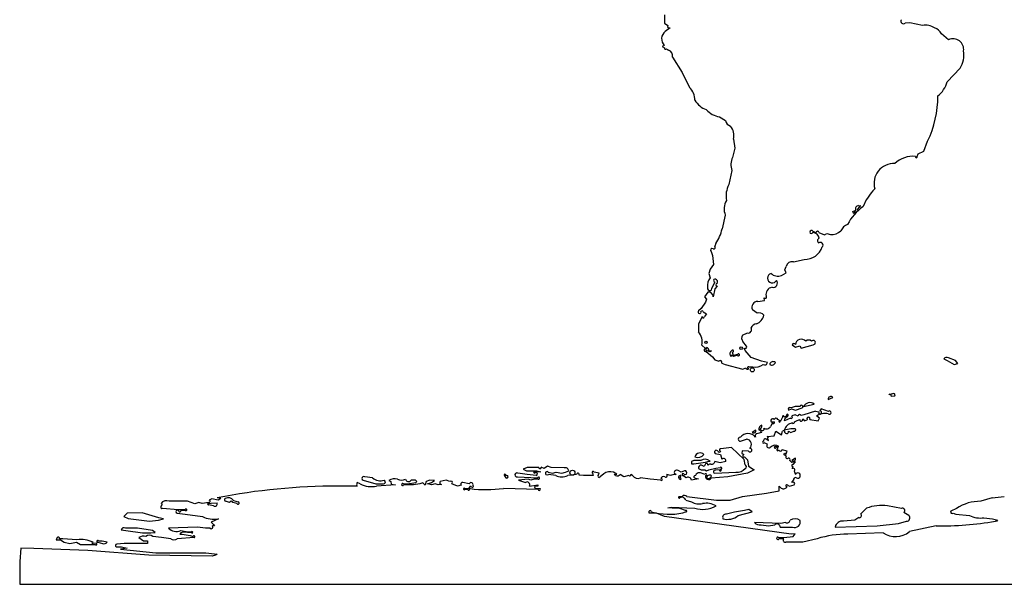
# Model space of a CAD drawing. Extents: x 0 to 10, y 0 to 4.8.
# Tile 1 of 11: x 0 to 4.2, y 0 to 2.4. Entities that reach past the tile are written whole.
import ezdxf

# ---------------------------------------------------------------- set-up
doc = ezdxf.new("R2010")
doc.units = 0

msp = doc.modelspace()

# ---------------------------------------------------------------- linework, layer by layer
at = {"layer": 'Default', "color": 7, "linetype": 'CONTINUOUS'}
for p, q in [((2.757427, 2.433523), (2.757519, 2.397482)), ((2.757519, 2.397482), (2.770887, 2.387665)), ((2.782151, 2.377725), (2.760803, 2.362663)), ((3.807453, 2.399766), (3.787602, 2.397634)), ((3.861745, 2.3875), (3.807453, 2.399766)), ((3.973393, 2.327149), (3.942958, 2.352288)), ((2.75654, 2.302143), (2.747281, 2.297809)), ((2.747281, 2.297809), (2.757427, 2.292562)), ((2.765497, 2.287832), (2.774327, 2.282682)), ((2.792193, 2.253119), (2.832755, 2.18707)), ((3.967139, 2.146488), (4.022394, 2.205545)), ((2.832755, 2.18707), (2.864826, 2.122465)), ((2.992924, 1.997515), (3.017719, 1.98129)), ((3.0525, 1.902129), (3.057654, 1.862704)), ((3.057654, 1.862704), (3.047704, 1.82384)), ((3.8677, 1.850546), (3.883606, 1.892728)), ((3.838392, 1.82774), (3.842424, 1.838544)), ((3.842424, 1.838544), (3.8677, 1.850546)), ((3.046086, 1.767695), (3.0325, 1.707303)), ((3.59226, 1.611604), (3.583319, 1.602741)), ((3.587768, 1.6175), (3.597999, 1.616349)), ((3.597999, 1.616349), (3.59226, 1.611604)), ((3.0175, 1.576813), (3.003514, 1.517734)), ((3.562805, 1.592706), (3.57568, 1.597369)), ((3.5675, 1.5825), (3.562805, 1.592706)), ((3.572365, 1.592301), (3.5675, 1.5825)), ((3.392306, 1.50787), (3.407039, 1.502235)), ((3.417521, 1.50248), (3.442172, 1.49249)), ((3.442172, 1.49249), (3.452688, 1.497645)), ((3.452688, 1.497645), (3.467315, 1.493983)), ((2.977212, 1.455107), (2.972405, 1.4437)), ((2.9575, 1.421225), (2.9625, 1.403966)), ((2.9625, 1.403966), (2.967661, 1.365816)), ((2.967661, 1.365816), (2.952244, 1.344859)), ((3.272672, 1.342378), (3.277365, 1.357329)), ((3.308872, 1.3775), (3.3554, 1.3875)), ((2.952244, 1.344859), (2.947501, 1.327501)), ((2.947501, 1.327501), (2.95286, 1.309135)), ((3.257664, 1.319124), (3.277744, 1.330231)), ((3.277744, 1.330231), (3.272672, 1.342378)), ((2.960301, 1.26244), (2.972802, 1.290221)), ((2.98218, 1.27268), (2.972147, 1.261591)), ((2.943305, 1.24784), (2.928983, 1.227685)), ((2.928983, 1.227685), (2.937432, 1.217559)), ((2.972147, 1.261591), (2.966246, 1.226981)), ((3.185979, 1.212134), (3.18391, 1.222869)), ((2.9325, 1.203726), (2.913709, 1.177404)), ((2.937432, 1.217559), (2.9325, 1.203726)), ((3.156327, 1.2075), (3.185979, 1.212134)), ((2.913709, 1.177404), (2.9025, 1.166805)), ((2.918776, 1.142605), (2.9025, 1.109662)), ((2.922472, 1.16253), (2.937678, 1.154298)), ((2.937678, 1.154298), (2.927807, 1.142676)), ((3.153356, 1.157153), (3.133641, 1.172275)), ((2.9025, 1.109662), (2.903235, 1.07717)), ((3.090462, 1.062712), (3.113096, 1.072802)), ((2.917342, 1.020838), (2.932988, 1.0064)), ((3.107869, 1.016079), (3.09287, 1.036113)), ((3.303939, 1.022309), (3.318132, 1.0125)), ((3.318132, 1.0125), (3.336133, 1.017617)), ((3.336133, 1.017617), (3.3425, 1.0075)), ((3.3425, 1.0075), (3.393989, 1.022366)), ((2.935664, 0.997317), (2.937159, 1.010603)), ((2.9525, 0.9925), (2.935664, 0.997317)), ((2.935808, 0.992857), (2.962468, 0.96984)), ((2.947247, 0.997922), (2.958073, 0.995887)), ((2.958073, 0.995887), (2.9525, 0.9925)), ((2.962468, 0.96984), (2.972511, 0.9575)), ((3.044281, 0.978091), (3.0425, 0.9725)), ((3.052383, 0.972499), (3.044281, 0.978091)), ((3.047145, 0.990784), (3.051725, 0.977455)), ((3.051725, 0.977455), (3.070516, 0.9825)), ((3.069223, 0.9775), (3.052383, 0.972499)), ((3.102583, 0.997431), (3.098765, 1.00787)), ((3.128369, 0.967152), (3.102583, 0.997431)), ((2.972511, 0.9575), (2.990468, 0.952289)), ((3.002166, 0.943259), (3.01728, 0.938006)), ((3.01728, 0.938006), (3.0925, 0.9175)), ((3.118114, 0.9275), (3.135391, 0.9275)), ((3.172736, 0.951514), (3.128369, 0.967152)), ((3.198052, 0.946043), (3.172736, 0.951514)), ((3.95245, 0.962555), (3.967472, 0.954858)), ((3.967472, 0.954858), (3.9975, 0.9375)), ((4.002418, 0.954584), (3.972675, 0.965948)), ((3.9975, 0.9375), (4.012382, 0.942408)), ((4.012382, 0.942408), (4.002418, 0.954584)), ((3.0925, 0.9175), (3.105727, 0.922851)), ((3.733741, 0.8125), (3.717372, 0.807656)), ((3.7275, 0.8025), (3.742854, 0.804241)), ((3.3525, 0.7575), (3.397973, 0.768532)), ((3.4575, 0.7875), (3.477816, 0.79698)), ((3.282429, 0.717437), (3.26862, 0.712008)), ((3.273836, 0.707705), (3.284679, 0.717564)), ((3.2875, 0.7425), (3.301098, 0.747622)), ((3.317055, 0.7575), (3.299032, 0.75236)), ((3.301098, 0.747622), (3.31744, 0.742445)), ((3.316546, 0.722857), (3.302884, 0.717697)), ((3.329807, 0.717251), (3.316546, 0.722857)), ((3.337741, 0.758303), (3.317055, 0.7575)), ((3.31744, 0.742445), (3.346621, 0.752151)), ((3.354231, 0.722332), (3.342512, 0.720062)), ((3.403546, 0.7375), (3.354231, 0.722332)), ((3.403546, 0.7375), (3.417762, 0.734905)), ((3.420035, 0.707779), (3.407557, 0.71755)), ((3.428049, 0.747827), (3.421892, 0.739482)), ((3.458708, 0.73713), (3.428049, 0.747827)), ((3.219236, 0.687854), (3.211266, 0.672648)), ((3.214113, 0.692138), (3.226656, 0.692845)), ((3.251864, 0.697266), (3.242333, 0.702781)), ((3.262638, 0.712706), (3.252311, 0.692497)), ((3.271322, 0.697408), (3.273836, 0.707705)), ((3.283868, 0.702383), (3.271322, 0.697408)), ((3.296167, 0.7075), (3.283868, 0.702383)), ((3.314215, 0.692855), (3.325437, 0.697715)), ((3.325437, 0.697715), (3.337095, 0.702767)), ((3.354599, 0.697178), (3.367545, 0.701734)), ((3.379495, 0.702168), (3.415482, 0.69717)), ((3.415482, 0.69717), (3.420035, 0.707779)), ((3.14761, 0.657367), (3.1325, 0.6475)), ((3.172898, 0.646745), (3.156192, 0.6425)), ((3.172542, 0.65754), (3.167866, 0.652693)), ((3.167866, 0.652693), (3.172898, 0.646745)), ((3.196887, 0.630434), (3.226574, 0.632146)), ((3.226574, 0.632146), (3.233587, 0.652985)), ((3.233587, 0.652985), (3.258242, 0.637458)), ((3.258242, 0.637458), (3.262268, 0.652133)), ((3.297696, 0.6625), (3.26945, 0.657163)), ((3.287678, 0.652639), (3.298485, 0.647141)), ((3.316058, 0.662868), (3.297696, 0.6625)), ((3.298485, 0.647141), (3.311367, 0.652587)), ((3.082447, 0.609734), (3.108056, 0.617727)), ((3.197501, 0.597404), (3.18337, 0.6025)), ((3.19235, 0.617622), (3.202152, 0.612276)), ((3.202838, 0.626922), (3.196887, 0.630434)), ((3.198869, 0.6227), (3.202838, 0.626922)), ((3.202152, 0.612276), (3.198869, 0.6227)), ((2.974016, 0.55732), (2.996773, 0.552829)), ((2.996773, 0.552829), (3.003283, 0.532163)), ((3.044168, 0.5825), (2.99851, 0.5775)), ((3.09774, 0.531733), (3.044168, 0.5825)), ((3.089228, 0.567855), (3.088424, 0.557146)), ((3.088424, 0.557146), (3.09758, 0.55259)), ((3.117048, 0.5675), (3.089228, 0.567855)), ((3.232148, 0.587511), (3.246861, 0.5875)), ((3.282298, 0.567636), (3.261487, 0.572572)), ((3.267494, 0.552241), (3.271818, 0.557875)), ((3.27786, 0.545853), (3.267494, 0.552241)), ((3.271818, 0.557875), (3.276979, 0.552184)), ((3.276979, 0.552184), (3.282298, 0.567636)), ((2.872574, 0.522566), (2.8725, 0.5125)), ((2.8823, 0.527102), (2.872574, 0.522566)), ((2.912403, 0.527416), (2.8823, 0.527102)), ((2.926559, 0.502049), (2.915945, 0.5075)), ((2.933334, 0.512844), (2.926559, 0.502049)), ((2.952643, 0.512617), (2.942634, 0.507389)), ((2.99612, 0.517381), (2.972879, 0.522737)), ((3.019995, 0.522226), (2.99612, 0.517381)), ((3.10213, 0.508723), (3.09774, 0.531733)), ((3.100429, 0.542825), (3.112284, 0.53043)), ((3.112284, 0.53043), (3.117159, 0.50331)), ((3.302741, 0.518313), (3.29325, 0.52726)), ((3.31761, 0.537367), (3.3025, 0.5275)), ((3.318089, 0.52074), (3.302741, 0.518313)), ((3.30773, 0.51033), (3.318089, 0.52074)), ((2.170037, 0.4675), (2.130176, 0.4725)), ((2.16894, 0.4975), (2.151884, 0.489628)), ((2.151884, 0.489628), (2.166105, 0.4825)), ((2.166105, 0.4825), (2.211512, 0.4825)), ((2.219335, 0.497683), (2.16894, 0.4975)), ((2.20774, 0.463378), (2.170037, 0.4675)), ((2.208246, 0.4775), (2.19733, 0.477278)), ((2.19733, 0.477278), (2.202245, 0.472494)), ((2.227865, 0.478152), (2.208246, 0.4775)), ((2.211512, 0.4825), (2.227865, 0.478152)), ((2.242466, 0.492468), (2.229404, 0.497841)), ((2.256848, 0.502533), (2.242466, 0.492468)), ((2.272739, 0.496762), (2.256848, 0.502533)), ((2.259928, 0.477765), (2.278235, 0.472459)), ((2.291612, 0.4625), (2.260132, 0.4675)), ((2.327576, 0.495383), (2.272739, 0.496762)), ((2.278235, 0.472459), (2.293146, 0.477533)), ((2.293146, 0.477533), (2.317717, 0.4725)), ((2.317717, 0.4725), (2.333406, 0.477852)), ((2.333406, 0.477852), (2.347501, 0.482625)), ((2.380706, 0.46715), (2.343098, 0.462803)), ((2.41038, 0.4625), (2.392195, 0.464752)), ((2.449356, 0.472376), (2.4525, 0.462588)), ((2.477502, 0.47263), (2.455729, 0.4775)), ((2.473582, 0.46273), (2.477502, 0.47263)), ((2.497368, 0.47069), (2.481717, 0.457163)), ((2.552955, 0.468457), (2.538343, 0.4775)), ((2.542258, 0.467147), (2.552955, 0.468457)), ((2.548156, 0.4625), (2.542258, 0.467147)), ((2.582863, 0.4575), (2.567837, 0.467734)), ((2.620886, 0.462665), (2.612768, 0.467697)), ((2.782356, 0.46272), (2.767435, 0.467428)), ((2.79727, 0.466916), (2.782356, 0.46272)), ((2.807749, 0.467868), (2.79727, 0.466916)), ((2.799665, 0.472185), (2.807749, 0.467868)), ((2.829173, 0.47734), (2.818277, 0.482546)), ((2.842681, 0.482503), (2.829173, 0.47734)), ((2.903, 0.492223), (2.914914, 0.487214)), ((2.914914, 0.487214), (2.929294, 0.4875)), ((2.92996, 0.4675), (2.915656, 0.4725)), ((2.929294, 0.4875), (2.937473, 0.482529)), ((2.937473, 0.482529), (2.947563, 0.487557)), ((2.947563, 0.487557), (2.977678, 0.49403)), ((2.9725, 0.4725), (3.062971, 0.477769)), ((2.992651, 0.487263), (2.977415, 0.485432)), ((2.977678, 0.49403), (2.996171, 0.4975)), ((3.112363, 0.472502), (3.028123, 0.4575)), ((3.141254, 0.48713), (3.112363, 0.472502)), ((3.117159, 0.50331), (3.141254, 0.48713)), ((3.303313, 0.492159), (3.30781, 0.501994)), ((3.312354, 0.480927), (3.317296, 0.4678)), ((1.442611, 0.432349), (1.439081, 0.42233)), ((1.439081, 0.42233), (1.442075, 0.417247)), ((1.455043, 0.4275), (1.442611, 0.432349)), ((1.467481, 0.44252), (1.5225, 0.4275)), ((1.508217, 0.4525), (1.47508, 0.4575)), ((1.5225, 0.4275), (1.550848, 0.4275)), ((1.605643, 0.422845), (1.525288, 0.4175)), ((1.577451, 0.441691), (1.585587, 0.43784)), ((1.585587, 0.43784), (1.587392, 0.426201)), ((1.587392, 0.426201), (1.605643, 0.422845)), ((1.639522, 0.4275), (1.657087, 0.4275)), ((1.682954, 0.4225), (1.640431, 0.4225)), ((1.657087, 0.4275), (1.692716, 0.432978)), ((1.69094, 0.4425), (1.673091, 0.4425)), ((1.709709, 0.4275), (1.682954, 0.4225)), ((1.697573, 0.437582), (1.69094, 0.4425)), ((1.692716, 0.432978), (1.697573, 0.437582)), ((1.722676, 0.432194), (1.709709, 0.4275)), ((1.732909, 0.422232), (1.722676, 0.432194)), ((1.737282, 0.437168), (1.732909, 0.422232)), ((1.752558, 0.442553), (1.737282, 0.437168)), ((1.742535, 0.427533), (1.760722, 0.432675)), ((1.760293, 0.4225), (1.742535, 0.427533)), ((1.772788, 0.442047), (1.752558, 0.442553)), ((1.776128, 0.42787), (1.760293, 0.4225)), ((1.760722, 0.432675), (1.772788, 0.442047)), ((1.788714, 0.4225), (1.776128, 0.42787)), ((1.803099, 0.424362), (1.788714, 0.4225)), ((1.82341, 0.4425), (1.797675, 0.437637)), ((1.838646, 0.4375), (1.82341, 0.4425)), ((1.871782, 0.4175), (1.847299, 0.427795)), ((1.921637, 0.42707), (1.894074, 0.4325)), ((2.072415, 0.461382), (2.0775, 0.4525)), ((2.127651, 0.457264), (2.21433, 0.4525)), ((2.174044, 0.4475), (2.132482, 0.442967)), ((2.132482, 0.442967), (2.162272, 0.433065)), ((2.185895, 0.44235), (2.174044, 0.4475)), ((2.179763, 0.417196), (2.215294, 0.42281)), ((2.199353, 0.447845), (2.185895, 0.44235)), ((2.21664, 0.4475), (2.199353, 0.447845)), ((2.215294, 0.42281), (2.215721, 0.417149)), ((2.4525, 0.462588), (2.41038, 0.4625)), ((2.604426, 0.462839), (2.582863, 0.4575)), ((2.695687, 0.4475), (2.654263, 0.4525)), ((2.74091, 0.4425), (2.695687, 0.4475)), ((2.827027, 0.462769), (2.823292, 0.45226)), ((2.848936, 0.4525), (2.836955, 0.462476)), ((2.903058, 0.448997), (2.872187, 0.442491)), ((2.885495, 0.452293), (2.903058, 0.448997)), ((3.028123, 0.4575), (2.957324, 0.452193)), ((3.2818, 0.422538), (3.292629, 0.4175)), ((3.292629, 0.4175), (3.312827, 0.423221)), ((3.302794, 0.432299), (3.308893, 0.442697)), ((1.431868, 0.4175), (1.359426, 0.4175)), ((1.442075, 0.417247), (1.431868, 0.4175)), ((1.887634, 0.421007), (1.871782, 0.4175)), ((1.902312, 0.407503), (1.916758, 0.4075)), ((1.915067, 0.4025), (1.9025, 0.4025)), ((2.216208, 0.4025), (2.067808, 0.4075)), ((2.215721, 0.417149), (2.204222, 0.417855)), ((2.20887, 0.4075), (2.22497, 0.407771)), ((3.091304, 0.3725), (3.193199, 0.387823)), ((3.193199, 0.387823), (3.24777, 0.397977)), ((3.24777, 0.397977), (3.247502, 0.417502)), ((3.247502, 0.417502), (3.257358, 0.409253)), ((0.6025, 0.342543), (0.607283, 0.337643)), ((0.607283, 0.337643), (0.602726, 0.332647)), ((0.716279, 0.35287), (0.637257, 0.3525)), ((0.74771, 0.342342), (0.716279, 0.35287)), ((0.764896, 0.347788), (0.74771, 0.342342)), ((0.778564, 0.3425), (0.764896, 0.347788)), ((0.80658, 0.3475), (0.778564, 0.3425)), ((0.8275, 0.3325), (0.806177, 0.337389)), ((0.807272, 0.342505), (0.817668, 0.344096)), ((0.820243, 0.3625), (0.808654, 0.357276)), ((0.817668, 0.344096), (0.84282, 0.345385)), ((0.846359, 0.357132), (0.820243, 0.3625)), ((0.858124, 0.365136), (0.842928, 0.3675)), ((0.858124, 0.365136), (0.846359, 0.357132)), ((0.895951, 0.346935), (0.878092, 0.3525)), ((0.9275, 0.3425), (0.910342, 0.347271)), ((0.912555, 0.355278), (0.932637, 0.350717)), ((2.820458, 0.372712), (2.832717, 0.373728)), ((2.848161, 0.357184), (2.87264, 0.350732)), ((2.852382, 0.372665), (2.979456, 0.3575)), ((2.979456, 0.3575), (3.038407, 0.35744)), ((3.038407, 0.35744), (3.091304, 0.3725)), ((4.160165, 0.367753), (4.11074, 0.3525)), ((4.160165, 0.367753), (4.211713, 0.3725)), ((0.457313, 0.302156), (0.443758, 0.287286)), ((0.521067, 0.302869), (0.457313, 0.302156)), ((0.592738, 0.282327), (0.521067, 0.302869)), ((0.609654, 0.3225), (0.674576, 0.3175)), ((0.670887, 0.302349), (0.705061, 0.2975)), ((0.674576, 0.3175), (0.705233, 0.3175)), ((0.706706, 0.3125), (0.687454, 0.312449)), ((0.705061, 0.2975), (0.77981, 0.287202)), ((2.722654, 0.302255), (2.690993, 0.302364)), ((2.757416, 0.287394), (2.722654, 0.302255)), ((2.771958, 0.323892), (2.786014, 0.3275)), ((2.789583, 0.3225), (2.771958, 0.323892)), ((2.786014, 0.3275), (2.886584, 0.3225)), ((2.82271, 0.322056), (2.789583, 0.3225)), ((2.847315, 0.312838), (2.82271, 0.322056)), ((2.835561, 0.3025), (2.847902, 0.307701)), ((3.057331, 0.30591), (3.022159, 0.2975)), ((3.099168, 0.3125), (3.057331, 0.30591)), ((3.072275, 0.291359), (3.132638, 0.307671)), ((3.118543, 0.317863), (3.099168, 0.3125)), ((3.132638, 0.307671), (3.118543, 0.317863)), ((3.597449, 0.298332), (3.622392, 0.322501)), ((3.77116, 0.322387), (3.711277, 0.332512)), ((3.802565, 0.292422), (3.782221, 0.304965)), ((4.007139, 0.32227), (3.982176, 0.310421)), ((3.992738, 0.301549), (4.004633, 0.2975)), ((4.004633, 0.2975), (4.06274, 0.291645)), ((0.443758, 0.287286), (0.462326, 0.279058)), ((0.462326, 0.279058), (0.5525, 0.2675)), ((0.5525, 0.2675), (0.591893, 0.2725)), ((0.591893, 0.2725), (0.61254, 0.277457)), ((0.61254, 0.277457), (0.592738, 0.282327)), ((0.847873, 0.276825), (0.817384, 0.263859)), ((0.817384, 0.263859), (0.828054, 0.252273)), ((3.299413, 0.2125), (2.757416, 0.287394)), ((3.254688, 0.2575), (3.1425, 0.262464)), ((3.27511, 0.2625), (3.254688, 0.2575)), ((3.571762, 0.27217), (3.522806, 0.2675)), ((3.58041, 0.2775), (3.571762, 0.27217)), ((3.588719, 0.28287), (3.58041, 0.2775)), ((3.667435, 0.247441), (3.758232, 0.2575)), ((3.758232, 0.2575), (3.79256, 0.267555)), ((4.124784, 0.2825), (4.161293, 0.2775)), ((4.161293, 0.2775), (4.178317, 0.27255)), ((4.182443, 0.267447), (4.173336, 0.2675)), ((4.178317, 0.27255), (4.182443, 0.267447)), ((0.432227, 0.230015), (0.451343, 0.2275)), ((0.501708, 0.2375), (0.450265, 0.2375)), ((0.451343, 0.2275), (0.5225, 0.2175)), ((0.566145, 0.2275), (0.501708, 0.2375)), ((0.5225, 0.2175), (0.558336, 0.2175)), ((0.558336, 0.2175), (0.578013, 0.218722)), ((0.578013, 0.218722), (0.566145, 0.2275)), ((0.758266, 0.2425), (0.633768, 0.237396)), ((0.687404, 0.217422), (0.682505, 0.212495)), ((0.682505, 0.212495), (0.693456, 0.2125)), ((0.687266, 0.2275), (0.717626, 0.2225)), ((0.697598, 0.220499), (0.687404, 0.217422)), ((0.693456, 0.2125), (0.727734, 0.20687)), ((0.732634, 0.217498), (0.697598, 0.220499)), ((0.717626, 0.2225), (0.732597, 0.222501)), ((0.793085, 0.2375), (0.758266, 0.2425)), ((0.81231, 0.2375), (0.793085, 0.2375)), ((0.831943, 0.247207), (0.822516, 0.247516)), ((0.828054, 0.252273), (0.831943, 0.247207)), ((3.170405, 0.2525), (3.203069, 0.2475)), ((3.203069, 0.2475), (3.229948, 0.2525)), ((3.2525, 0.2425), (3.305451, 0.2425)), ((3.316922, 0.212798), (3.299413, 0.2125)), ((3.307446, 0.2025), (3.316922, 0.212798)), ((3.4875, 0.2425), (3.667435, 0.247441)), ((3.693263, 0.2175), (3.541737, 0.2125)), ((3.919483, 0.2475), (3.805333, 0.22273)), ((0.157985, 0.1975), (0.15331, 0.187159)), ((0.15331, 0.187159), (0.172577, 0.187406)), ((0.182335, 0.1925), (0.168499, 0.19214)), ((0.172577, 0.187406), (0.187554, 0.17745)), ((0.242697, 0.187496), (0.182335, 0.1925)), ((0.187554, 0.17745), (0.212812, 0.172291)), ((0.212812, 0.172291), (0.240219, 0.177746)), ((0.240219, 0.177746), (0.2575, 0.1675)), ((0.326214, 0.17287), (0.311358, 0.172412)), ((0.331328, 0.177409), (0.3525, 0.1725)), ((0.350736, 0.1825), (0.334723, 0.1825)), ((0.371636, 0.177848), (0.350736, 0.1825)), ((0.444215, 0.1725), (0.412682, 0.169)), ((0.51409, 0.1725), (0.444215, 0.1725)), ((0.507468, 0.197534), (0.52726, 0.183387)), ((0.545191, 0.172201), (0.51409, 0.1725)), ((0.52726, 0.183387), (0.544713, 0.182736)), ((0.544713, 0.182736), (0.545191, 0.172201)), ((0.604077, 0.1975), (0.567485, 0.2025)), ((0.643965, 0.1925), (0.604077, 0.1975)), ((0.74359, 0.197419), (0.671865, 0.192532)), ((0.727734, 0.20687), (0.740206, 0.2025)), ((3.24594, 0.1975), (3.268102, 0.1975)), ((3.267781, 0.191987), (3.247054, 0.1925)), ((3.268102, 0.1975), (3.307446, 0.2025)), ((3.348817, 0.1775), (3.276162, 0.1775)), ((3.410792, 0.1925), (3.348817, 0.1775)), ((0.001954, 0.152524), (-0.0025, 0.095232)), ((0.057644, 0.150756), (0.001954, 0.152524)), ((0.289769, 0.1425), (0.057644, 0.150756)), ((0.2575, 0.1675), (0.306172, 0.1675)), ((0.550026, 0.1225), (0.289769, 0.1425)), ((0.306172, 0.1675), (0.320108, 0.1675)), ((0.410497, 0.157293), (0.432623, 0.1575)), ((0.457536, 0.152539), (0.429245, 0.147644)), ((0.429245, 0.147644), (0.579537, 0.1325)), ((0.432623, 0.1575), (0.457536, 0.152539)), ((0.579537, 0.1325), (0.716791, 0.1325)), ((0.716791, 0.1325), (0.794439, 0.1325)), ((0.794439, 0.1325), (0.831761, 0.1275)), ((0.831761, 0.1275), (0.842905, 0.126723)), ((0.842905, 0.126723), (0.834907, 0.122787)), ((-0.0025, 0.095232), (-0.0025, -0.0025)), ((0.820756, 0.1175), (0.550026, 0.1225)), ((0.834907, 0.122787), (0.820756, 0.1175)), ((-0.0025, -0.0025), (8.005634, -0.0025))]:
    msp.add_line(p, q, dxfattribs=at)
for centre, radius in [((2.934876, 1.032503), 0.005538), ((3.084876, 1.007503), 0.005649), ((3.13312, 0.915), 0.008685), ((2.363003, 0.474883), 0.01077)]:
    msp.add_circle(centre, radius, dxfattribs=at)
for centre, radius, start, end in [((3.780559, 2.406553), 0.011365, 147.37174, 308.296714), ((2.785528, 2.330511), 0.040559, 127.559667, 224.380953), ((2.777554, 2.383868), 0.007672, 150.333314, 306.808634), ((3.87677, 2.329275), 0.060133, 53.324916, 104.469415), ((3.901859, 2.333726), 0.045096, 24.30521, 76.107539), ((3.992288, 2.285563), 0.045678, 351.811268, 474.434979), ((2.76168, 2.290568), 0.004697, 154.879893, 324.366016), ((2.764565, 2.256602), 0.027847, 352.813479, 429.477532), ((3.939116, 2.260966), 0.100033, 326.356337, 370.418907), ((2.815893, 2.070105), 0.071666, 358.425369, 406.938065), ((3.851625, 2.179776), 0.120215, 309.173564, 343.924527), ((2.967591, 2.115462), 0.093001, 210.589726, 250.366037), ((3.47347, 2.087634), 0.454092, 334.581879, 359.867177), ((3.007214, 2.092069), 0.095628, 222.172352, 261.405989), ((3.050869, 1.989764), 0.034216, 194.338883, 251.838146), ((2.992215, 1.917614), 0.062242, 345.593801, 399.555982), ((3.121381, 1.793621), 0.079633, 157.698714, 199.000416), ((3.821281, 1.714511), 0.11381, 84.830028, 133.422349), ((3.83493, 1.825821), 0.003958, 149.036467, 388.991058), ((3.738868, 1.712447), 0.084828, 87.173485, 196.135065), ((3.125773, 1.658902), 0.105083, 152.574844, 190.649442), ((3.835774, 1.515907), 0.248478, 135.884562, 157.183854), ((3.082612, 1.603153), 0.070238, 148.851989, 202.024928), ((3.733853, 1.434262), 0.218726, 125.531867, 151.887251), ((3.577294, 1.598096), 0.007608, 229.61671, 397.629045), ((3.588483, 1.603376), 0.014142, 92.895469, 205.135069), ((2.82647, 1.555252), 0.180976, 326.401798, 348.035329), ((3.557004, 1.492809), 0.047331, 109.851578, 159.619954), ((3.38625, 1.504762), 0.006807, 27.163278, 339.198742), ((3.390324, 1.473121), 0.029313, 8.861176, 85.519866), ((3.412282, 1.502259), 0.005244, 2.417233, 180.261875), ((3.423219, 1.467165), 0.011186, 110.580386, 238.764535), ((3.471161, 1.557336), 0.063469, 266.525827, 310.802605), ((2.961693, 1.426757), 0.006941, 55.835497, 232.838753), ((2.968067, 1.438666), 0.006645, 248.11913, 409.24745), ((3.358653, 1.465308), 0.077876, 267.605818, 341.807038), ((3.424479, 1.448794), 0.011287, 316.282125, 488.71905), ((3.303706, 1.350877), 0.02712, 79.019113, 166.236072), ((2.992512, 1.276166), 0.051567, 140.258081, 189.945684), ((3.219117, 1.30763), 0.020762, 106.459481, 331.243043), ((3.241478, 1.355156), 0.0395, 224.355254, 294.190273), ((2.950722, 1.263741), 0.009666, 158.650207, 352.268882), ((2.973912, 1.296572), 0.006447, 76.030723, 260.086288), ((2.971561, 1.290445), 0.012985, 330.513002, 432.488018), ((2.983139, 1.27833), 0.005731, 92.746943, 260.370771), ((3.222289, 1.237669), 0.030658, 98.577758, 193.669991), ((3.22153, 1.28677), 0.019169, 258.525098, 394.550578), ((2.944378, 1.225975), 0.021892, 2.634812, 92.806893), ((3.188357, 1.226474), 0.005724, 219.029809, 403.630127), ((3.156176, 1.18268), 0.024821, 89.651471, 204.784208), ((2.907505, 1.162559), 0.006564, 139.689249, 322.743769), ((2.917187, 1.161578), 0.005369, 10.214942, 213.877572), ((2.923299, 1.141693), 0.004614, 168.600012, 372.30048), ((3.133961, 1.158806), 0.049722, 290.164134, 347.671425), ((3.162627, 1.135355), 0.023688, 32.805352, 113.041503), ((3.156682, 1.080701), 0.031921, 100.068563, 156.088449), ((2.85097, 1.03415), 0.067693, 348.658931, 399.458371), ((3.110204, 1.05109), 0.022909, 149.516243, 220.826844), ((3.116251, 1.086019), 0.013588, 256.574861, 394.115678), ((3.103311, 1.011981), 0.006129, 222.114142, 401.966129), ((3.310726, 1.020522), 0.007018, 17.00857, 165.248328), ((3.342529, 1.021143), 0.025133, 40.445386, 176.734192), ((3.374105, 1.024637), 0.017864, 45.771633, 134.182664), ((3.393744, 1.031609), 0.009246, 271.515146, 500.927225), ((2.934156, 0.999578), 0.006921, 99.720663, 283.805151), ((2.934107, 0.997822), 0.013141, 0.43854, 76.573106), ((3.053684, 0.984234), 0.01621, 123.196024, 226.373735), ((3.048546, 0.995147), 0.004582, 252.195742, 504.637611), ((3.073479, 0.979066), 0.004535, 200.202321, 490.792039), ((2.995957, 0.947307), 0.007413, 326.897445, 497.77341), ((3.115901, 0.924221), 0.003956, 55.980829, 303.251119), ((3.14591, 0.983183), 0.056668, 259.302973, 306.277959), ((3.185959, 0.947844), 0.012227, 237.781978, 351.528527), ((3.216402, 0.952845), 0.01774, 239.880909, 339.023939), ((3.222984, 0.93421), 0.015829, 50.902401, 168.002448), ((3.964581, 0.952218), 0.015938, 59.48005, 139.568576), ((3.112186, 0.923714), 0.006517, 187.610743, 334.534889), ((3.722316, 0.804842), 0.005688, 335.69256, 510.346619), ((3.737981, 0.808022), 0.006167, 322.184628, 493.442276), ((3.343598, 0.757272), 0.005947, 300.55507, 530.020136), ((3.379847, 0.744011), 0.030493, 53.529303, 153.74518), ((3.469285, 0.788752), 0.011852, 43.965803, 186.065839), ((3.265873, 0.714445), 0.003673, 318.41994, 568.264676), ((3.283343, 0.72124), 0.003912, 289.972594, 616.492362), ((3.293845, 0.746754), 0.007638, 47.222786, 213.838937), ((3.298648, 0.713177), 0.006195, 246.394654, 406.861706), ((3.33658, 0.716755), 0.006792, 29.142022, 175.809727), ((3.444976, 0.658721), 0.069721, 79.0597, 122.458083), ((3.423075, 0.731866), 0.006121, 150.226378, 321.340874), ((3.422349, 0.732447), 0.00705, 321.340874, 453.715604), ((3.463485, 0.7319), 0.007084, 221.841989, 492.406771), ((3.17746, 0.662623), 0.015813, 102.391494, 198.902352), ((3.154374, 0.675606), 0.019846, 294.170342, 367.123504), ((3.220499, 0.697216), 0.008159, 37.7347, 218.486684), ((3.223323, 0.689789), 0.004522, 205.332114, 402.527906), ((3.234768, 0.699097), 0.008413, 25.964161, 158.29079), ((3.25004, 0.694689), 0.003157, 54.710379, 316.007835), ((3.315442, 0.640425), 0.048943, 104.34148, 160.001087), ((3.308033, 0.691942), 0.006248, 221.008471, 368.40564), ((3.342602, 0.700987), 0.005787, 162.092395, 319.413448), ((3.350808, 0.698963), 0.00419, 334.783384, 564.553014), ((3.37339, 0.705545), 0.006978, 331.049992, 573.103106), ((3.114981, 0.601086), 0.041415, 39.151916, 142.180557), ((3.139088, 0.653914), 0.009195, 224.229802, 382.059593), ((3.155063, 0.632831), 0.009735, 83.339679, 215.090787), ((3.177387, 0.661482), 0.006245, 219.137009, 400.037685), ((3.193559, 0.681929), 0.019992, 235.266187, 332.339696), ((3.26681, 0.647947), 0.006176, 353.879265, 497.340071), ((3.280413, 0.649693), 0.00784, 197.853974, 382.075794), ((3.313454, 0.657845), 0.005658, 248.34946, 422.598041), ((3.080947, 0.618092), 0.008492, 81.065368, 280.174837), ((3.107639, 0.595676), 0.022055, 310.479917, 448.915476), ((3.181199, 0.606047), 0.004159, 67.535175, 301.464393), ((3.187552, 0.613778), 0.006148, 38.700355, 219.21871), ((3.205037, 0.590838), 0.009995, 138.934648, 300.36337), ((3.231217, 0.565783), 0.026765, 54.232372, 142.128325), ((2.909666, 0.536387), 0.022994, 45.07649, 164.58295), ((2.900606, 0.570609), 0.031014, 245.002602, 324.656838), ((2.978835, 0.56319), 0.007595, 37.008096, 230.618941), ((2.991553, 0.569257), 0.006819, 192.67071, 338.465263), ((2.997816, 0.572149), 0.005396, 82.609595, 270.84374), ((3.097582, 0.547293), 0.005298, 90.025773, 302.507295), ((3.123482, 0.571487), 0.007569, 211.781397, 461.629809), ((3.23106, 0.583629), 0.004032, 74.339917, 343.737559), ((3.238553, 0.580816), 0.003995, 300.772723, 515.074009), ((3.241621, 0.573255), 0.004255, 103.93566, 354.677081), ((3.253729, 0.57579), 0.008399, 200.42019, 337.468593), ((2.810776, 1.204172), 0.69442, 275.099467, 281.804649), ((2.91545, 0.494796), 0.012713, 87.772325, 191.679131), ((2.93055, 0.497819), 0.034718, 50.061424, 121.513424), ((2.937324, 0.508991), 0.005547, 343.216143, 496.00044), ((2.959338, 0.524523), 0.013659, 240.651859, 352.486896), ((3.010514, 0.525302), 0.009967, 342.021945, 496.505831), ((3.099123, 0.500765), 0.008507, 295.063821, 429.301221), ((3.282093, 0.541486), 0.006082, 134.108772, 319.06042), ((3.28859, 0.531496), 0.006298, 317.728989, 467.580868), ((3.306396, 0.506149), 0.004389, 72.301343, 288.799508), ((3.309088, 0.533914), 0.009195, 224.229802, 382.059593), ((2.074808, 0.464334), 0.003799, 326.399188, 590.962192), ((2.125676, 0.465418), 0.00839, 57.566721, 283.613299), ((2.207391, 0.469382), 0.006014, 273.325718, 508.838698), ((2.224383, 0.496883), 0.005111, 170.995681, 370.802904), ((2.254972, 0.472532), 0.007208, 46.556345, 315.716314), ((2.332249, 0.480743), 0.015368, 7.035619, 107.703709), ((2.386598, 0.466658), 0.005912, 341.193067, 535.220711), ((2.451639, 0.476062), 0.004336, 19.37387, 238.225756), ((2.525201, 0.429896), 0.049385, 74.567119, 124.305517), ((2.553996, 0.480161), 0.018601, 251.701803, 318.08091), ((2.608281, 0.465811), 0.004867, 217.63023, 382.800388), ((2.762747, 0.462451), 0.006837, 226.393034, 406.709785), ((2.810014, 0.475491), 0.010864, 40.489249, 197.718166), ((2.836738, 0.466847), 0.004376, 8.583243, 272.844932), ((2.844992, 0.474666), 0.008171, 241.277522, 466.429105), ((2.906616, 0.457177), 0.017791, 59.460844, 163.321497), ((2.933864, 0.466227), 0.004106, 249.186641, 521.933396), ((2.950214, 0.451762), 0.012736, 53.355216, 176.676426), ((2.974143, 0.479275), 0.006972, 62.010292, 256.368415), ((2.99643, 0.486086), 0.003957, 162.698961, 438.327809), ((2.998653, 0.494005), 0.004287, 250.617296, 485.381413), ((3.070349, 0.517914), 0.040818, 259.586966, 322.488383), ((3.307734, 0.486462), 0.007211, 309.851658, 487.816401), ((3.327335, 0.462769), 0.011229, 243.625171, 513.384282), ((1.503814, 0.518377), 0.103137, 241.778582, 282.017188), ((1.470502, 0.450405), 0.008444, 57.168765, 249.032656), ((1.541957, 0.493558), 0.053143, 230.588014, 286.7467), ((1.554693, 0.434816), 0.008265, 242.269198, 431.841658), ((1.603536, 0.397726), 0.051121, 77.771431, 120.680461), ((1.631136, 0.471941), 0.029489, 235.334577, 305.29459), ((1.636392, 0.424348), 0.004442, 45.202907, 335.4116), ((1.6618, 0.450603), 0.013897, 191.330609, 324.333451), ((1.803967, 0.432462), 0.008147, 140.563735, 263.877373), ((1.842967, 0.432642), 0.006501, 311.787819, 491.647251), ((1.892061, 0.426077), 0.006731, 72.596033, 228.876405), ((1.929424, 0.423827), 0.008436, 343.186546, 517.39145), ((2.081404, 0.457187), 0.0061, 230.207341, 484.228882), ((2.169123, 0.423042), 0.01214, 331.212203, 484.352241), ((2.218652, 0.451464), 0.004445, 243.084573, 526.515869), ((2.316995, 0.523902), 0.066442, 247.540369, 293.13338), ((2.477316, 0.459459), 0.004964, 138.78161, 332.450169), ((2.643319, 0.476445), 0.026327, 211.560671, 294.561331), ((2.743852, 0.445613), 0.004284, 226.614069, 473.072411), ((2.75267, 0.448402), 0.01056, 59.490552, 173.737151), ((2.825136, 0.455024), 0.007972, 76.279552, 250.691006), ((2.824889, 0.449548), 0.003147, 220.600661, 480.494412), ((2.857777, 0.441027), 0.014484, 5.803348, 127.615965), ((2.887679, 0.457229), 0.005398, 69.451517, 246.129048), ((2.945726, 0.459397), 0.013653, 167.345397, 328.153554), ((2.945011, 0.462913), 0.012839, 234.199122, 355.832519), ((3.280469, 0.419154), 0.003636, 68.525824, 313.308122), ((3.307745, 0.427687), 0.006766, 318.695912, 497.024665), ((3.318167, 0.44428), 0.009409, 63.625171, 189.685413), ((1.359426, -2.275206), 2.692706, 90, 101.058659), ((1.900193, 0.404918), 0.003342, 50.664362, 313.643694), ((1.918926, 0.403981), 0.004133, 200.992286, 481.63584), ((1.927026, 0.411615), 0.004679, 10.905259, 248.356615), ((1.99571, 0.920928), 0.518465, 262.194945, 277.99353), ((1.934288, 0.417124), 0.005338, 240.026804, 412.998368), ((2.206949, 0.412858), 0.005692, 118.621197, 289.72797), ((2.221043, 0.40438), 0.005188, 201.242271, 400.812498), ((3.267216, 0.423271), 0.017138, 234.884885, 336.75891), ((0.625839, 0.326715), 0.0282, 66.115515, 145.854367), ((0.805023, 0.340311), 0.003142, 44.286647, 291.560615), ((0.80784, 0.352341), 0.005002, 255.405281, 440.630261), ((0.832623, 0.34196), 0.010758, 241.56265, 378.566913), ((0.881154, 0.359022), 0.007206, 123.112989, 244.847155), ((0.889129, 0.339364), 0.02832, 34.189124, 114.872354), ((0.903195, 0.345033), 0.00749, 17.392174, 165.284959), ((0.932037, 0.345378), 0.005373, 212.385956, 443.587055), ((2.820537, 0.369183), 0.00353, 91.290173, 331.521984), ((2.83208, 0.35326), 0.016553, 13.71116, 120.654131), ((2.842055, 0.364058), 0.013443, 39.808509, 134.000725), ((2.906641, 0.405098), 0.064122, 237.977734, 282.623235), ((2.937527, 0.267181), 0.077211, 58.539536, 102.623235), ((4.107409, 0.171273), 0.181258, 88.947101, 123.586367), ((0.607116, 0.328206), 0.006245, 134.669901, 293.979651), ((0.67252, 0.308517), 0.006381, 37.792395, 255.172197), ((0.682508, 0.312434), 0.004946, 180.083077, 360.171082), ((0.709071, 0.315914), 0.004153, 235.289368, 517.547671), ((2.696146, 0.306159), 0.006399, 16.277429, 216.374081), ((2.780038, 0.576861), 0.279923, 253.873845, 281.440528), ((2.849746, 0.310514), 0.003363, 236.75474, 496.290844), ((2.919445, 0.43821), 0.120286, 254.14588, 299.034944), ((3.02003, 0.283688), 0.013975, 81.238835, 206.282039), ((3.591749, 0.291355), 0.00901, 250.349433, 410.755041), ((3.684264, 0.17275), 0.16203, 80.402977, 112.448679), ((3.775042, 0.312629), 0.010501, 313.126379, 471.694581), ((3.988654, 0.30741), 0.007144, 155.071463, 304.866645), ((0.831969, 0.400917), 0.125107, 245.35992, 277.30333), ((3.025953, 0.349558), 0.074383, 255.636233, 308.517542), ((3.163492, 0.277197), 0.025646, 215.061419, 285.637153), ((3.238727, 0.241869), 0.013787, 2.622031, 129.551583), ((3.282282, 0.272863), 0.012603, 235.311725, 358.459999), ((3.314831, 0.236095), 0.041534, 56.349044, 118.708738), ((3.314553, 0.264746), 0.024036, 247.749289, 374.267687), ((3.518339, 0.236379), 0.03144, 81.830507, 168.773219), ((3.793585, 0.281589), 0.014072, 265.823513, 410.342109), ((3.93595, 1.659531), 1.412127, 269.33187, 279.677699), ((4.107472, 0.380083), 0.099107, 243.169826, 280.059993), ((0.44375, 0.227723), 0.011749, 56.325111, 168.748699), ((0.668026, 0.27304), 0.049438, 226.136445, 292.903277), ((0.734841, 0.220016), 0.003349, 228.753883, 492.091059), ((0.817403, 0.242518), 0.00715, 224.575974, 404.345153), ((3.542004, -0.227909), 0.440409, 90.034626, 107.333368), ((3.745749, 0.296171), 0.094572, 236.290765, 309.052959), ((0.162549, 0.19346), 0.006095, 347.487748, 498.483363), ((0.262033, 0.081339), 0.107904, 62.751366, 100.322976), ((0.309776, 0.174867), 0.00292, 55.328844, 302.79927), ((0.323823, 0.169432), 0.004187, 207.479712, 415.191417), ((0.330935, 0.181348), 0.003959, 16.914265, 275.704817), ((0.358651, 0.187402), 0.016122, 247.571874, 323.654613), ((0.412848, 0.162912), 0.006091, 91.552963, 247.300571), ((0.527995, 0.166384), 0.037305, 75.493965, 123.383592), ((0.552412, 0.182359), 0.025157, 53.189855, 126.810061), ((0.657891, 0.213151), 0.024908, 236.005972, 304.125484), ((0.743943, 0.201322), 0.003919, 264.82248, 522.505905), ((3.242146, 0.194031), 0.005141, 42.437855, 342.676522), ((3.273405, 0.185573), 0.00853, 131.244689, 288.855733)]:
    msp.add_arc(centre, radius, start, end, dxfattribs=at)

doc.saveas('drawing.dxf')
